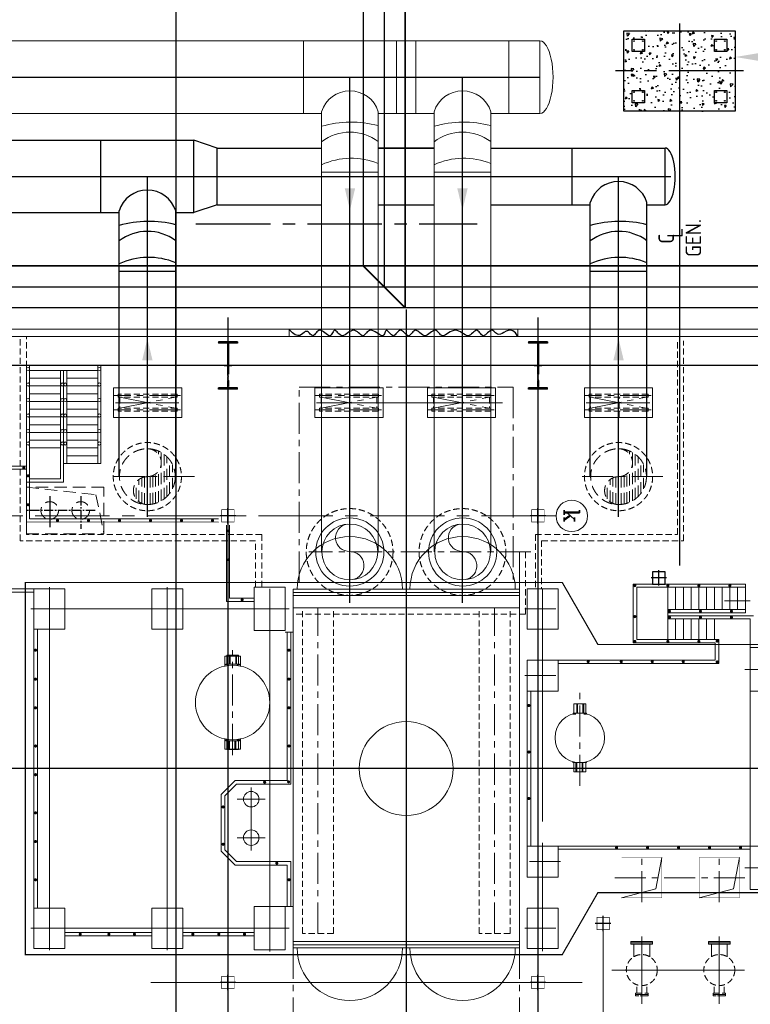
# Model space of a CAD drawing. Extents: x -7650383 to 4934791, y -137560 to 1826789.
# Tile 112 of 256: x 2118366 to 2141935, y 3031 to 34790. Entities that reach past the tile are written whole.
import ezdxf
from ezdxf.enums import TextEntityAlignment as Align

# ---------------------------------------------------------------- set-up
doc = ezdxf.new("R2010")
doc.units = 0
doc.header["$LTSCALE"] = 800
doc.header["$MEASUREMENT"] = 0
for name, pattern in [('0', [0]), ('CENTER', [2, 1.25, -0.25, 0.25, -0.25]), ('CENTER2', [1.125, 0.75, -0.125, 0.125, -0.125]), ('CONTINOUS', [0]), ('DASHED', [0.75, 0.5, -0.25]), ('GTCHAIN', [24, 16, -3.2, 1.6, -3.2]), ('HIDDEN', [0.375, 0.25, -0.125]), ('PHANTOM', [2.5, 1.25, -0.25, 0.25, -0.25, 0.25, -0.25])]:
    doc.linetypes.add(name, pattern=pattern)
doc.layers.get('0').update_dxf_attribs({"linetype": 'CONTINUOUS'})
for name, color, linetype in [('0-CW SUPPLY', 4, 'CONTINUOUS'), ('Aux_col', 7, 'CONTINUOUS'), ('CENTER', 2, 'CENTER'), ('COL', 1, 'CENTER'), ('CONDENSATE', 1, 'CONTINUOUS'), ('EQUPT', 4, '0'), ('GRID', 8, 'CENTER'), ('grid-20m', 53, 'CONTINUOUS'), ('GRIDS', 2, 'CENTER'), ('HATCH', 9, 'CONTINUOUS'), ('KEY PLAN', 251, 'CONTINUOUS'), ('MECH_EQ', 8, 'HIDDEN'), ('PIPE', 1, 'CONTINUOUS'), ('PIPE LINE', 1, 'CONTINUOUS'), ('STR', 2, 'CONTINUOUS'), ('TEXT', 3, 'CONTINUOUS')]:
    doc.layers.add(name, color=color, linetype=linetype)
for name, color, linetype, lineweight in [('DIM', 4, 'CONTINUOUS', 13), ('EQP0', 8, 'HIDDEN', 9), ('WALL', 6, 'CONTINUOUS', 18)]:
    doc.layers.add(name, color=color, linetype=linetype, lineweight=lineweight)
doc.styles.add('ROMANC', font='romanc')
doc.styles.add('ROMANS', font='ISO9.shx', dxfattribs={"width": 0.8})

# ---------------------------------------------------------------- blocks, each defined once
blk = doc.blocks.new('A$C3C7577A7')
at = {"layer": 'Aux_col', "linetype": 'CONTINOUS'}
for p, q in [((32000, 20150), (32000, 19650)), ((42000, 20150), (42000, 19650)), ((31750, 19900), (32250, 19900)), ((41750, 19900), (42250, 19900)), ((29900, 18250), (29900, 17750)), ((29650, 18000), (30150, 18000)), ((28300, 7050), (27900, 7050)), ((27900, 7050), (27900, 6650)), ((28100, 7100), (28100, 6600)), ((28300, 6650), (28300, 7050)), ((27850, 6850), (28350, 6850)), ((27900, 6650), (28300, 6650)), ((32000, 5100), (32000, 4600)), ((42000, 5100), (42000, 4600)), ((31750, 4850), (32250, 4850)), ((41750, 4850), (42250, 4850))]:
    blk.add_line(p, q, dxfattribs=at)
at = {"layer": 'Aux_col', "linetype": 'CONTINOUS', "const_width": 20, "flags": 128}
for points in [[(31800, 19700), (32200, 19700), (32200, 20100), (31800, 20100)], [(41800, 19700), (42200, 19700), (42200, 20100), (41800, 20100)], [(29700, 17800), (30100, 17800), (30100, 18200), (29700, 18200)], [(31800, 4650), (32200, 4650), (32200, 5050), (31800, 5050)], [(41800, 4650), (42200, 4650), (42200, 5050), (41800, 5050)]]:
    blk.add_lwpolyline(points, close=True, dxfattribs=at)
blk = doc.blocks.new('BFLY')
at = {"layer": 'EQP0', "color": 2, "linetype": 'CENTER'}
for p, q in [((-229, 1053), (-229, -1084)), ((228, 1053), (228, -1084))]:
    blk.add_line(p, q, dxfattribs=at)
at = {"layer": 'EQP0', "color": 3}
for p, q in [((-279, 950), (-179, 950)), ((-279, 950), (-279, -950)), ((-179, 950), (-179, -950)), ((-179, 900), (178, 900)), ((178, 950), (278, 950)), ((178, 950), (178, -950)), ((278, 950), (278, -950)), ((-279, -950), (-179, -950)), ((-179, -900), (178, -900)), ((178, -950), (278, -950))]:
    blk.add_line(p, q, dxfattribs=at)
at = {"layer": 'EQP0', "color": 3, "linetype": 'CENTER'}
for p, q in [((178, -900), (-179, 900)), ((-179, -900), (178, 900))]:
    blk.add_line(p, q, dxfattribs=at)
blk = doc.blocks.new('A$C41E52089')
at = {"layer": 'COL'}
h = blk.add_hatch(dxfattribs=at)
h.set_pattern_fill('ANSI31', color=256, scale=100, style=0)
h.paths.add_polyline_path([(310, -720), (0, -720), (0, -760), (310, -760)])
h.paths.add_polyline_path([(0, -720), (-310, -720), (-310, -760), (0, -760)])
h.paths.add_polyline_path([(0, 0), (-13, 0), (-13, -720), (0, -720)])
h.paths.add_polyline_path([(0, 720), (-13, 720), (-13, 0), (0, 0)])
h.paths.add_polyline_path([(12, 0), (0, 0), (0, -720), (12, -720)])
h.paths.add_polyline_path([(12, 720), (0, 720), (0, 0), (12, 0)])
h.paths.add_polyline_path([(310, 760), (0, 760), (0, 720), (12, 720), (310, 720)])
h.paths.add_polyline_path([(0, 760), (-310, 760), (-310, 720), (0, 720)])
for p, q in [((-310, 760), (310, 760)), ((-310, 760), (-310, 720)), ((-310, 720), (310, 720)), ((-13, -720), (-13, 720)), ((12, -720), (12, 720)), ((310, 760), (310, 720)), ((-310, -720), (310, -720)), ((-310, -760), (-310, -720)), ((-310, -760), (310, -760)), ((310, -760), (310, -720))]:
    blk.add_line(p, q, dxfattribs=at)
at = {"layer": 'COL', "color": 2}
for p, q in [((0, -800), (0, 800)), ((123, 0), (-123, 0))]:
    blk.add_line(p, q, dxfattribs=at)
blk = doc.blocks.new('*X37')
at = {"color": 0}
for p, q in [((86015, 17150), (86472, 17150)), ((86044, 17200), (86443, 17200)), ((86094, 17250), (86392, 17250)), ((85993, 17050), (86493, 17050)), ((85996, 17000), (86498, 17000)), ((85999, 17100), (86488, 17100)), ((86003, 16950), (86514, 16950)), ((86973, 16950), (86983, 16950)), ((86988, 17000), (86991, 17000)), ((86016, 16900), (86543, 16900)), ((86035, 16850), (86592, 16850)), ((86060, 16800), (86722, 16800)), ((86765, 16800), (86927, 16800)), ((86894, 16850), (86952, 16850)), ((86944, 16900), (86971, 16900)), ((86093, 16750), (86894, 16750)), ((86135, 16700), (86851, 16700)), ((86192, 16650), (86794, 16650)), ((86273, 16600), (86713, 16600)), ((86463, 16550), (86523, 16550))]:
    blk.add_line(p, q, dxfattribs=at)
blk = doc.blocks.new('TOP')
blk.add_circle((0, 0), 500)
for centre, start, end in [((-250, 0), 0, 180), ((250, 0), 180, 0)]:
    blk.add_arc(centre, 250, start, end)
blk.add_blockref('*X37', (-86493, -17049))
blk = doc.blocks.new('A$C4E9A02D0')
at = {"layer": 'CENTER', "color": 2, "linetype": 'CENTER2', "ltscale": 0.5}
for p, q in [((10500, -8786), (10500, -7734)), ((10034, -8324), (12250, -8324))]:
    blk.add_line(p, q, dxfattribs=at)
at = {"layer": 'CENTER'}
blk.add_line((11500, -8786), (11500, -7662), dxfattribs=at)
at = {"layer": 'EQP0', "linetype": 'DASHED'}
for p, q in [((10007, -8833), (9750, -7574)), ((12250, -9074), (10007, -8833))]:
    blk.add_line(p, q, dxfattribs=at)
blk.add_lwpolyline([(9750, -9074), (12250, -9074), (12250, -7574), (9750, -7574)], close=True, dxfattribs=at)
for centre in [(10500, -8324), (11500, -8324)]:
    blk.add_circle(centre, 284, dxfattribs=at)

msp = doc.modelspace()

# ---------------------------------------------------------------- hatches: boundary and pattern name
h = msp.add_hatch()
h.set_pattern_fill('AR-CONC', color=8, scale=100, angle=-180, style=0)
h.set_pattern_definition([(230, (2155085, -12864.67), (-717.26, 62.752), [75, -825]), (175, (2155085, -12864.7), (138.751, -752.192), [60, -660]), (280.4514, (2155025.2, -12859.44), (-578.509, -689.44), [63.74, -701.142]), (226.1842, (2155085, -13064.7), (-1067.241, 165.519), [112.5, -1237.5]), (276.6356, (2154996, -13050.9), (-934.663, -974.118), [95.61, -1051.713]), (171.1842, (2155085, -13064.7), (-934.662, -974.119), [90, -990]), (201, (2154985, -13014.67), (-596.907, 402.619), [75, -825]), (146, (2154985, -13014.7), (-243.315, -725.15), [60, -660]), (251.4514, (2154935.2, -12981.1), (-840.223, -322.5305), [63.74, -701.142]), (217.5, (2155084.97, -12864.67), (-12.1599, -332.8939), [0, -652, 0, -670, 0, -662.5]), (187.5, (2155084.97, -12864.67), (-263.0695, -394.4117), [0, -382, 0, -637, 0, -252.5]), (147.5, (2155307.97, -12864.67), (-533.8224, 22.5549), [0, -250, 0, -780, 0, -1035]), (137.5, (2155407.97, -12864.67), (-583.186, -100.105), [0, -325, 0, -518, 0, -735])])
h.paths.add_polyline_path([(2141175, 32510.3), (2141175, 32110.3), (2140775, 32110.3), (2140775, 32510.3)], flags=16)
h.paths.add_polyline_path([(2140775, 33760.3), (2140775, 34160.3), (2141175, 34160.3), (2141175, 33760.3)], flags=16)
h.paths.add_polyline_path([(2138125, 34160.3), (2138525, 34160.3), (2138525, 33760.3), (2138125, 33760.3)], flags=16)
h.paths.add_polyline_path([(2141450, 34435.3), (2141450, 31835.3), (2137850, 31835.3), (2137850, 34435.3)])
h.paths.add_polyline_path([(2138525, 32510.3), (2138525, 32110.3), (2138125, 32110.3), (2138125, 32510.3)], flags=16)

# ---------------------------------------------------------------- linework, layer by layer
at = {"color": 2, "linetype": 'CENTER', "lineweight": 5}
for p, q in [((2124004.3, 20050.3), (2121281.7, 20050.3)), ((2139111.9, 20050.3), (2136389.2, 20050.3)), ((2134856.8, 17620.5), (2127698.4, 17620.5)), ((2127984.9, 5315.2), (2127984.9, 15796.5)), ((2133685, 5315.2), (2133685, 15796.5)), ((2134665.1, 15785.3), (2135804.6, 15785.3)), ((2125234.9, 11072.1), (2125234.9, 14458.7)), ((2125484.9, 14265.4), (2124984.9, 14265.4)), ((2124984.9, 14265.4), (2124984.9, 13939.1)), ((2125485, 14265.4), (2124985, 14265.4)), ((2124985, 14265.4), (2124985, 13939.1)), ((2125484.9, 14265.4), (2125484.9, 13939.1)), ((2125485, 14265.4), (2125485, 13939.1)), ((2134665.1, 13635.3), (2135804.6, 13635.3)), ((2136435.1, 10073.9), (2136435.1, 13175.5)), ((2124984.9, 11265.3), (2124984.9, 11591.7)), ((2124985, 11265.3), (2124985, 11591.7)), ((2125484.9, 11265.3), (2125484.9, 11591.7)), ((2125485, 11265.3), (2125485, 11591.7)), ((2125484.9, 11265.3), (2124984.9, 11265.3)), ((2125485, 11265.3), (2124985, 11265.3)), ((2135807.7, 7635.3), (2134629.2, 7635.3)), ((2138435, 6327.3), (2138435, 7899.3)), ((2140935, 6327.3), (2140935, 7899.3)), ((2141760.6, 7113.3), (2137376.3, 7113.3)), ((2134665.1, 5485.3), (2135804.6, 5485.3))]:
    msp.add_line(p, q, dxfattribs=at)
at = {"color": 3, "lineweight": 5}
msp.add_line((2134485, 15816.5), (2134485, 17620.5), dxfattribs=at)
at = {"color": 3, "linetype": 'HIDDEN', "lineweight": 5}
for q in [(2134685, 17620.5), (2127184.9, 15616.5)]:
    msp.add_line((2134685, 15616.5), q, dxfattribs=at)
at = {"color": 7, "lineweight": 5}
for p, q in [((2134485, 16416.5), (2127184.9, 16416.5)), ((2134485, 16316.5), (2127184.9, 16316.5)), ((2134485, 16216.5), (2127184.9, 16216.5)), ((2127185.2, 15816.5), (2127185.2, 16416.5)), ((2134485, 15816.5), (2134485, 16416.5)), ((2141101.7, 16044.3), (2141930.8, 16044.3)), ((2134485, 15816.5), (2127184.9, 15816.5)), ((2127184.9, 15816.5), (2127184.9, 4854.2)), ((2134485, 15816.5), (2134485, 4854.2)), ((2134485, 5054.2), (2127184.9, 5054.2)), ((2134485, 4954.2), (2127184.9, 4954.2)), ((2134485, 4854.2), (2127184.9, 4854.2))]:
    msp.add_line(p, q, dxfattribs=at)
at = {"color": 2, "lineweight": 5}
for p, q in [((2139275.1, 14800.4), (2139275.1, 16485.3)), ((2139525.1, 15760.3), (2139525.1, 16485.3)), ((2139775.1, 15760.3), (2139775.1, 16485.3)), ((2140025.1, 15760.3), (2140025.1, 16485.3)), ((2140275.1, 15760.3), (2140275.1, 16485.3)), ((2140525.2, 15760.3), (2140525.2, 16485.3)), ((2140775.2, 15760.3), (2140775.2, 16485.3)), ((2141025.2, 15760.3), (2141025.2, 16485.3)), ((2141275.2, 15760.3), (2141275.2, 16485.3)), ((2141525.2, 15760.3), (2141525.2, 16485.3)), ((2141775.2, 15660.3), (2141775.2, 16485.3)), ((2139525.1, 14800.4), (2139525.1, 15460.3)), ((2139775.1, 14800.4), (2139775.1, 15460.3)), ((2140025.1, 14800.4), (2140025.1, 15460.3)), ((2140275.1, 14800.4), (2140275.1, 15460.3)), ((2140525.2, 14800.4), (2140525.2, 15460.3)), ((2140775.2, 14800.4), (2140775.2, 15460.3))]:
    msp.add_line(p, q, dxfattribs=at)
at = {"lineweight": 5}
for p, q in [((2134485, 15816.5), (2134485, 15616.5)), ((2126935, 15035.3), (2127185.2, 15035.3)), ((2126934.7, 6185.3), (2127184.9, 6185.3)), ((2137190.7, 5385.3), (2137190.7, 1222.5))]:
    msp.add_line(p, q, dxfattribs=at)
at = {"color": 1, "linetype": 'CONTINOUS', "lineweight": 5}
for p, q in [((2130834.9, 10311.6), (2130834.9, 10958.2)), ((2130366.4, 10634.9), (2131303.4, 10634.9))]:
    msp.add_line(p, q, dxfattribs=at)
at = {"color": 2, "linetype": 'CENTER', "lineweight": 5, "ltscale": 500}
for p, q in [((2125835, 7990), (2125835, 10019.6)), ((2126284.3, 9645.3), (2125385.7, 9645.3)), ((2126284.3, 8405.3), (2125385.7, 8405.3))]:
    msp.add_line(p, q, dxfattribs=at)
at = {"lineweight": 5, "flags": 128}
for points in [[(2125135.8, 14005.9), (2125014.6, 14005.9), (2125014.6, 13975.6), (2125092.3, 13975.6)], [(2125135.8, 14288.2), (2125045, 14288.2), (2125045, 14005.9)], [(2125057.2, 13968.6), (2125057.2, 13975.6)], [(2125160.8, 14005.9), (2125160.8, 14288.2), (2125135.8, 14288.2), (2125135.8, 14005.9), (2125160.8, 14005.9)], [(2125333.5, 14288.2), (2125160.8, 14288.2)], [(2125160.8, 14005.9), (2125333.5, 14005.9)], [(2125358.5, 14005.9), (2125358.5, 14288.2), (2125333.5, 14288.2), (2125333.5, 14005.9), (2125358.5, 14005.9)], [(2125424.3, 14005.9), (2125424.3, 14288.2), (2125358.5, 14288.2)], [(2125377, 13975.6), (2125454.6, 13975.6), (2125454.6, 14005.9), (2125358.5, 14005.9)], [(2125412.8, 13968.4), (2125412.8, 13975.6)], [(2136336.7, 12725.3), (2136245.5, 12725.3), (2136245.5, 12425.3), (2136336.7, 12425.3)], [(2136361.7, 12425.4), (2136361.7, 12725.4), (2136336.7, 12725.4), (2136336.7, 12425.4), (2136361.7, 12425.4)], [(2136534.4, 12725.4), (2136361.7, 12725.3)], [(2136559.4, 12425.4), (2136559.4, 12725.4), (2136534.4, 12725.4), (2136534.4, 12425.4), (2136559.4, 12425.4)], [(2136559.4, 12425.3), (2136624.8, 12425.3), (2136624.8, 12725.3), (2136559.4, 12725.4)], [(2136420.2, 12421.3), (2136215.5, 12421.3), (2136215.5, 12391), (2136307.1, 12391)], [(2136361.7, 12425.3), (2136534.4, 12425.3)], [(2136563.2, 12391), (2136655.5, 12391), (2136655.5, 12421.3), (2136450.1, 12421.3)], [(2125092.3, 11564.3), (2125014.6, 11564.3), (2125014.6, 11534), (2125110.8, 11534)], [(2125045, 11534), (2125045, 11251.6), (2125110.8, 11251.6)], [(2125110.8, 11534), (2125110.8, 11251.6), (2125135.8, 11251.6), (2125135.8, 11534), (2125110.8, 11534)], [(2125135.8, 11534), (2125308.5, 11534)], [(2125308.5, 11534), (2125308.5, 11251.6), (2125333.5, 11251.6), (2125333.5, 11534), (2125308.5, 11534)], [(2125333.5, 11534), (2125454.6, 11534), (2125454.6, 11564.3), (2125377, 11564.3)], [(2125333.5, 11251.6), (2125424.3, 11251.6), (2125424.3, 11534)], [(2125135.8, 11251.6), (2125308.5, 11251.6)], [(2136214.7, 10856.3), (2136214.7, 10829.3), (2136420.2, 10829.3)], [(2136310.9, 10825.3), (2136245.5, 10825.3), (2136245.5, 10525.3), (2136310.9, 10525.1)], [(2136298.6, 10829.3), (2136298.6, 10825.3)], [(2136310.9, 10825.1), (2136310.9, 10525.1), (2136335.9, 10525.1), (2136335.9, 10825.1), (2136310.9, 10825.1)], [(2136508.6, 10825.3), (2136335.9, 10825.3)], [(2136450.1, 10829.3), (2136654.7, 10829.3), (2136654.7, 10856.1)], [(2136508.6, 10825.1), (2136508.6, 10525.1), (2136533.6, 10525.1), (2136533.6, 10825.1), (2136508.6, 10825.1)], [(2136533.6, 10525.3), (2136624.8, 10525.3), (2136624.8, 10825.3), (2136533.6, 10825.3)], [(2136571.6, 10829.3), (2136571.6, 10825.3)], [(2136245.5, 10635.3), (2136002.1, 10635.3)], [(2136335.9, 10525.1), (2136508.6, 10525.3)]]:
    msp.add_lwpolyline(points, dxfattribs=at)
at = {"color": 7, "lineweight": 5, "const_width": 50}
for points in [[(2134792.7, 12693.5, 1), (2134792.7, 12643.5, 1)], [(2134792.7, 11193.5, 1), (2134792.7, 11143.4, 1)], [(2134792.7, 9693.4, 1), (2134792.7, 9643.4, 1)]]:
    msp.add_lwpolyline(points, format="xyb", close=True, dxfattribs=at)
at = {"linetype": 'GTCHAIN', "lineweight": 5, "flags": 128}
msp.add_lwpolyline([(2125085, 11564.3), (2125085, 11565.7)], dxfattribs=at)
at = {"linetype": 'HIDDEN', "lineweight": 5}
for centre in [(2129009.7, 17620.5), (2132650, 17620.5)]:
    msp.add_circle(centre, 1400, dxfattribs=at)
at = {"color": 7, "lineweight": 5}
for centre in [(2129014.9, 17620.5), (2132655, 17620.5)]:
    msp.add_circle(centre, 1100, dxfattribs=at)
at = {"lineweight": 5}
for centre, radius in [((2125234.9, 12765.4), 1200), ((2136435.1, 11625.3), 800), ((2125835, 9645.3), 250), ((2125835, 8405.3), 250)]:
    msp.add_circle(centre, radius, dxfattribs=at)
at = {"color": 1, "linetype": 'CONTINOUS', "lineweight": 5}
msp.add_circle((2130834.9, 10634.9), 1514.8, dxfattribs=at)
at = {"color": 7, "lineweight": 5}
for centre, start, end in [((2129014.9, 16416.5), 0, 180), ((2132655, 16416.5), 0, 180), ((2129014.9, 4854.2), 180, 0), ((2132655, 4854.2), 180, 0)]:
    msp.add_arc(centre, 1700, start, end, dxfattribs=at)
at = {"linetype": 'CONTINOUS', "lineweight": 15}
msp.add_solid([(2142449.9, 33419.9), (2141449.9, 33586.6), (2142449.9, 33753.2)], dxfattribs=at)
at = {"layer": '0-CW SUPPLY', "color": 1, "linetype": 'Continuous', "lineweight": 9, "ltscale": 2500}
for points in [[(2122318.3, 23805), (2122651.6, 23805), (2122485, 24505)], [(2137518.3, 23805), (2137851.6, 23805), (2137685, 24505)]]:
    msp.add_solid(points, dxfattribs=at)
at = {"layer": 'CONDENSATE', "lineweight": 5, "const_width": 10}
for points in [[(2139085, 6463.3), (2137785, 6463.3), (2137785, 7763.3), (2139085, 7763.3)], [(2141585, 6463.3), (2140285, 6463.3), (2140285, 7763.3), (2141585, 7763.3)]]:
    msp.add_lwpolyline(points, close=True, dxfattribs=at)
at = {"layer": 'DIM', "lineweight": 5}
for p, q in [((2139085, 7763.3), (2138891.6, 6752.3)), ((2141585, 7763.3), (2141391.6, 6752.3)), ((2138891.6, 6752.3), (2137785, 6463.3)), ((2141391.6, 6752.3), (2140285, 6463.3))]:
    msp.add_line(p, q, dxfattribs=at)
for points in [[(2119825, 16435.3), (2118825, 16435.3), (2118825, 15135.3), (2119825, 15135.3)], [(2123625, 16435.3), (2122625, 16435.3), (2122625, 15135.3), (2123625, 15135.3)], [(2126935, 16485.3), (2125935, 16485.3), (2125935, 15085.3), (2126935, 15085.3)], [(2135735, 16435.3), (2134735, 16435.3), (2134735, 15135.3), (2135735, 15135.3)], [(2143135, 13135.3), (2141935, 13135.3), (2141935, 14535.3), (2143135, 14535.3)], [(2135735, 14135.3), (2134735, 14135.3), (2134735, 13135.3), (2135735, 13135.3)], [(2135735, 7135.3), (2134735, 7135.3), (2134735, 8135.3), (2135735, 8135.3)], [(2143135, 8135.3), (2141935, 8135.3), (2141935, 6735.3), (2143135, 6735.3)], [(2119825, 4835.3), (2118825, 4835.3), (2118825, 6135.3), (2119825, 6135.3)], [(2123625, 4835.3), (2122625, 4835.3), (2122625, 6135.3), (2123625, 6135.3)], [(2126935, 4785.3), (2125935, 4785.3), (2125935, 6185.3), (2126935, 6185.3)], [(2135735, 4835.3), (2134735, 4835.3), (2134735, 6135.3), (2135735, 6135.3)]]:
    msp.add_lwpolyline(points, close=True, dxfattribs=at)
at = {"layer": 'DIM', "color": 2, "lineweight": 5}
msp.add_circle((2136176.8, 18785.3), 508.6, dxfattribs=at)
at = {"layer": 'EQP0'}
for p, q in [((2118385, 17985.3), (2118385, 24575.3)), ((2118585, 18185.3), (2118585, 24575.3)), ((2139585, 18185.3), (2139585, 24431.1)), ((2139785, 17985.3), (2139785, 24431.1))]:
    msp.add_line(p, q, dxfattribs=at)
at = {"layer": 'EQP0', "linetype": 'Continuous', "lineweight": 5}
for p, q in [((2121395.8, 22916.8), (2121395.8, 21953.8)), ((2121395.8, 22916.8), (2123595.8, 22916.8)), ((2123595.8, 22916.8), (2123595.8, 21953.8)), ((2127886.6, 22917.3), (2127886.6, 21954.3)), ((2127886.6, 22917.3), (2130086.6, 22917.3)), ((2130086.6, 22917.3), (2130086.6, 21954.3)), ((2131516.6, 22917.3), (2131516.6, 21954.3)), ((2131516.6, 22917.3), (2133716.6, 22917.3)), ((2133716.6, 22917.3), (2133716.6, 21954.3)), ((2136585, 22916.8), (2136585, 21953.8)), ((2136585, 22916.8), (2138785, 22916.8)), ((2138785, 22916.8), (2138785, 21953.8)), ((2123481.7, 22435.3), (2121455.2, 22435.3)), ((2121511.9, 22435.3), (2123502.4, 22435.3)), ((2129972.6, 22435.8), (2127946, 22435.8)), ((2128002.7, 22435.8), (2133943.4, 22435.8)), ((2133602.6, 22435.8), (2131576, 22435.8)), ((2138670.9, 22435.3), (2136644.4, 22435.3)), ((2136701.1, 22435.3), (2138691.6, 22435.3)), ((2121395.8, 21953.8), (2123595.8, 21953.8)), ((2127886.6, 21954.3), (2130086.6, 21954.3)), ((2131516.6, 21954.3), (2133716.6, 21954.3)), ((2136585, 21953.8), (2138785, 21953.8))]:
    msp.add_line(p, q, dxfattribs=at)
at = {"layer": 'EQP0', "color": 3, "lineweight": 5}
msp.add_line((2137705, 21961.5), (2137705, 22623.8), dxfattribs=at)
at = {"layer": 'EQP0', "lineweight": 5}
for p, q in [((2126175.4, 18185.3), (2118585, 18185.3)), ((2126175.4, 16485.3), (2126175.4, 18185.3)), ((2135002.6, 18185.3), (2139585, 18185.3)), ((2135002.6, 18185.3), (2135002.6, 16435.3)), ((2125975.4, 17985.3), (2118385, 17985.3)), ((2125975.4, 16485.3), (2125975.4, 17985.3)), ((2135202.6, 17985.3), (2139785, 17985.3)), ((2135202.6, 17985.3), (2135202.6, 16435.3)), ((2138273, 3389.2), (2138273, 3662.3)), ((2138596.9, 3389.2), (2138596.9, 3662.3)), ((2140773, 3389.2), (2140773, 3662.3)), ((2141096.9, 3389.2), (2141096.9, 3662.3)), ((2138581.2, 3344.8), (2138257.3, 3344.8)), ((2138581.2, 3300.3), (2138257.3, 3300.3)), ((2141081.2, 3344.8), (2140757.3, 3344.8)), ((2141081.2, 3300.3), (2140757.3, 3300.3))]:
    msp.add_line(p, q, dxfattribs=at)
at = {"layer": 'EQP0', "color": 1, "lineweight": 5}
for p, q in [((2127484.9, 5315.2), (2127484.9, 15796.5)), ((2128484.9, 5315.2), (2128484.9, 15796.5)), ((2133185, 5315.2), (2133185, 15796.5)), ((2134185, 5315.2), (2134185, 15796.5)), ((2128484.9, 5315.2), (2127484.9, 5315.2)), ((2134185, 5315.2), (2133185, 5315.2))]:
    msp.add_line(p, q, dxfattribs=at)
at = {"layer": 'EQP0', "lineweight": 5}
for points in [[(2138637.7, 3344.8), (2138232.2, 3344.8), (2138232.2, 3389.2), (2138637.7, 3389.2)], [(2138637.7, 3300.3), (2138232.2, 3300.3), (2138232.2, 3344.8), (2138637.7, 3344.8)], [(2141137.7, 3344.8), (2140732.2, 3344.8), (2140732.2, 3389.2), (2141137.7, 3389.2)], [(2141137.7, 3300.3), (2140732.2, 3300.3), (2140732.2, 3344.8), (2141137.7, 3344.8)]]:
    msp.add_lwpolyline(points, close=True, dxfattribs=at)
for centre, radius in [((2122484.6, 20050.3), 1100), ((2122484.6, 20050.3), 1100), ((2137684.6, 20050.3), 1100), ((2138435, 4135.3), 500), ((2140935, 4135.3), 500)]:
    msp.add_circle(centre, radius, dxfattribs=at)
at = {"layer": 'EQUPT', "linetype": 'Continuous', "lineweight": 5, "const_width": 40, "flags": 128}
msp.add_lwpolyline([(2118550, 4635.3), (2135870, 4635.3), (2137020, 6635.3), (2150175, 6635.3), (2150175, 14635.3), (2137020, 14635.3), (2135870, 16635.3), (2118550, 16635.3), (2118550, 4635.3)], dxfattribs=at)
at = {"layer": 'GRID', "linetype": 'CENTER', "ltscale": 2500}
for p, q in [((2130835, 25438.4), (2130835, -837)), ((2167924.4, 10635.3), (2118014.2, 10635.3))]:
    msp.add_line(p, q, dxfattribs=at)
at = {"layer": 'GRID', "linetype": 'CENTER', "ltscale": 5000}
for p, q in [((2125085, 25178.7), (2125085, -14821)), ((2135085, 25178.7), (2135085, -14821)), ((2168111.3, 23635.3), (2072684.5, 23635.3))]:
    msp.add_line(p, q, dxfattribs=at)
at = {"layer": 'GRID', "linetype": 'CENTER2', "lineweight": 5, "ltscale": 4}
msp.add_line((2135668.2, 18785.3), (2116442.4, 18785.3), dxfattribs=at)
at = {"layer": 'GRID', "linetype": 'CENTER', "lineweight": 5, "ltscale": 2500}
for p, q in [((2119325, 4772.3), (2119325, 16482)), ((2123125, 4772.3), (2123125, 16482)), ((2126435, 4734.3), (2126435, 16435.3)), ((2135235, 8929.6), (2135235, 16435.3)), ((2127056.4, 15785.3), (2118723.9, 15785.3)), ((2150086.2, 13835.3), (2141762.4, 13835.3)), ((2135235, 4740.3), (2135235, 8233.9)), ((2135235, 4740.3), (2135235, 8233.9)), ((2150086.2, 7435.3), (2141762.4, 7435.3)), ((2127056.4, 5485.3), (2118723.9, 5485.3))]:
    msp.add_line(p, q, dxfattribs=at)
at = {"layer": 'GRID', "linetype": 'CENTER', "lineweight": 5, "ltscale": 5000}
for p, q in [((2138435, 5220.7), (2138435, 3049.9)), ((2140935, 5220.7), (2140935, 3049.9)), ((2141744.7, 4135.3), (2137462.9, 4135.3)), ((2136512.1, 3735.3), (2122601.4, 3735.3))]:
    msp.add_line(p, q, dxfattribs=at)
at = {"layer": 'GRID', "lineweight": 5}
for p, q in [((2127184.9, 4854.2), (2127190.1, 2397.3)), ((2134485, 4854.2), (2134485, 2438.6))]:
    msp.add_line(p, q, dxfattribs=at)
at = {"layer": 'grid-20m', "linetype": 'PHANTOM', "ltscale": 12000}
msp.add_line((2123408, 80115.9), (2123408, -62789.8), dxfattribs=at)
at = {"layer": 'GRIDS', "color": 6, "linetype": 'Continuous', "lineweight": 5}
for centre in [(2129014.9, 17620.5), (2132655, 17620.5)]:
    msp.add_circle(centre, 900, dxfattribs=at)
at = {"layer": 'HATCH', "lineweight": 5, "const_width": 50}
for points in [[(2118501.6, 20360.3, 1), (2118501.6, 20310.3, 1)], [(2118663.3, 20078.7, 1), (2118613.3, 20078.7, 1)], [(2118663.3, 19145, 1), (2118613.3, 19145, 1)], [(2119587, 18660.3, 1), (2119587, 18610.3, 1)], [(2120587, 18660.3, 1), (2120587, 18610.3, 1)], [(2121587, 18660.3, 1), (2121587, 18610.3, 1)], [(2122587, 18660.3, 1), (2122587, 18610.3, 1)], [(2123587, 18660.3, 1), (2123587, 18610.3, 1)], [(2124587, 18660.3, 1), (2124587, 18610.3, 1)], [(2125113.3, 18302.3, 1), (2125063.3, 18302.3, 1)], [(2125113.3, 17368.6, 1), (2125063.3, 17368.6, 1)], [(2125540.8, 16103.4, 1), (2125540.8, 16053.4, 1)], [(2118903.3, 14452.4, 1), (2118853.3, 14452.4, 1)], [(2127078.2, 14452.4, 1), (2127028.2, 14452.4, 1)], [(2118903.3, 13518.7, 1), (2118853.3, 13518.7, 1)], [(2127078.2, 13518.7, 1), (2127028.2, 13518.7, 1)], [(2118903.3, 12594.3, 1), (2118853.3, 12594.3, 1)], [(2127078.2, 12594.3, 1), (2127028.2, 12594.3, 1)], [(2118903.3, 11361.8, 1), (2118853.3, 11361.8, 1)], [(2127078.2, 11361.8, 1), (2127028.2, 11361.8, 1)], [(2118903.3, 10437.5, 1), (2118853.3, 10437.5, 1)], [(2126293.5, 10195.5, 1), (2126243.5, 10195.5, 1)], [(2127065.7, 10207.9, 1), (2127015.7, 10207.9, 1)], [(2127065.7, 10207.9, 1), (2127015.7, 10207.9, 1)], [(2118903.3, 9205, 1), (2118853.3, 9205, 1)], [(2124952.5, 9395.8, 1), (2124902.5, 9395.8, 1)], [(2118903.3, 8280.6, 1), (2118853.3, 8280.6, 1)], [(2124954.4, 8191.8, 1), (2124904.4, 8191.8, 1)], [(2124954.4, 8191.8, 1), (2124904.4, 8191.8, 1)], [(2126684.9, 7579.6, 1), (2126634.9, 7579.6, 1)], [(2118903.3, 7048.1, 1), (2118853.3, 7048.1, 1)], [(2127078.2, 7048.1, 1), (2127028.2, 7048.1, 1)], [(2120319.6, 5318.2, 1), (2120319.6, 5268.2, 1)], [(2121245.8, 5318.2, 1), (2121245.8, 5268.2, 1)], [(2122066.4, 5318.2, 1), (2122066.4, 5268.2, 1)], [(2123950.7, 5318.2, 1), (2123950.7, 5268.2, 1)], [(2124788.4, 5318.2, 1), (2124788.4, 5268.2, 1)], [(2125616.5, 5318.2, 1), (2125616.5, 5268.2, 1)]]:
    msp.add_lwpolyline(points, format="xyb", close=True, dxfattribs=at)
at = {"layer": 'HATCH', "lineweight": 5, "const_width": 50, "flags": 128}
for points in [[(2138235.1, 16535.4, 1), (2138185.1, 16535.4, 1)], [(2139300.5, 16535.4, 1), (2139250.5, 16535.4, 1)], [(2140300.5, 16535.4, 1), (2140250.5, 16535.4, 1)], [(2141300.5, 16535.4, 1), (2141250.5, 16535.4, 1)], [(2138235.1, 15535.4, 1), (2138185.1, 15535.4, 1)], [(2139350.5, 15710.4, 1), (2139300.5, 15710.4, 1)], [(2140350.5, 15710.4, 1), (2140300.5, 15710.4, 1)], [(2141350.5, 15710.4, 1), (2141300.5, 15710.4, 1)], [(2139350.5, 15510.4, 1), (2139300.5, 15510.4, 1)], [(2140350.5, 15510.4, 1), (2140300.5, 15510.4, 1)], [(2141350.5, 15510.4, 1), (2141300.5, 15510.4, 1)], [(2138235.1, 14735.5, 1), (2138185.1, 14735.5, 1)], [(2139300.5, 14735.5, 1), (2139250.5, 14735.5, 1)], [(2140300.5, 14735.5, 1), (2140250.5, 14735.5, 1)], [(2140890.2, 14747.6, 1), (2140840.2, 14747.6, 1)], [(2136732.3, 14085.4, 1), (2136682.3, 14085.4, 1)], [(2137797.8, 14085.4, 1), (2137747.8, 14085.4, 1)], [(2138797.8, 14085.4, 1), (2138747.8, 14085.4, 1)], [(2139797.8, 14085.4, 1), (2139747.8, 14085.4, 1)], [(2140890.2, 14073.2, -1), (2140840.2, 14073.2, -1)], [(2137621.8, 8108.4, 1), (2137621.8, 8058.4, 1)], [(2138621.8, 8108.4, 1), (2138621.8, 8058.4, 1)], [(2139621.8, 8108.4, 1), (2139621.8, 8058.4, 1)], [(2140621.8, 8108.4, 1), (2140621.8, 8058.4, 1)], [(2141621.8, 8108.4, 1), (2141621.8, 8058.4, 1)]]:
    msp.add_lwpolyline(points, format="xyb", close=True, dxfattribs=at)
at = {"layer": 'HATCH', "lineweight": 5}
for centre, radius, start, end in [((2129000.8, 18081.1), 445.1, 99.33122, 271.83467), ((2132640.9, 18081.1), 445.1, 99.33122, 271.83467), ((2129015.3, 17178.3), 457.9, 280.8514, 90.0262), ((2132655.4, 17178.3), 457.9, 280.8514, 90.0262)]:
    msp.add_arc(centre, radius, start, end, dxfattribs=at)
at = {"layer": 'KEY PLAN', "linetype": 'CENTER2', "ltscale": 2500}
msp.add_line((2139650, 34668.3), (2139650, 17182.8), dxfattribs=at)
at = {"layer": 'KEY PLAN', "linetype": 'Continuous', "lineweight": 9, "ltscale": 2500}
for p, q in [((2035632.5, 34102.8), (2135150.1, 34102.8)), ((2127519.9, 34102.8), (2127519.9, 31767.8)), ((2130520.1, 34102.8), (2130520.1, 31767.8)), ((2131149.9, 34102.8), (2131149.9, 31767.8)), ((2134150.1, 34102.8), (2134150.1, 31767.8)), ((2135150.1, 34102.8), (2135150.1, 31767.8)), ((2131735.5, 32935.3), (2131735.5, 32935.3)), ((2131735.5, 32935.3), (2131735.5, 32935.3)), ((2035632.5, 31767.8), (2128105.5, 31767.8)), ((2128105.5, 17620.5), (2128105.5, 31821.9)), ((2129934.5, 17620.5), (2129934.5, 31821.9)), ((2129934.5, 31767.8), (2131735.5, 31767.8)), ((2129934.5, 31767.8), (2131735.5, 31767.8)), ((2131735.5, 17620.5), (2131735.5, 31821.9)), ((2133564.5, 17620.5), (2133564.5, 31821.9)), ((2133564.5, 31767.8), (2135150.1, 31767.8)), ((2129934.5, 29867.1), (2128105.5, 29867.1)), ((2133564.5, 29867.1), (2131735.5, 29867.1))]:
    msp.add_line(p, q, dxfattribs=at)
at = {"layer": 'KEY PLAN', "linetype": 'CENTER2', "ltscale": 4}
for p, q in [((2141710.2, 33135.3), (2137589.8, 33135.3)), ((2124051.9, 28199.9), (2133120.9, 28199.9))]:
    msp.add_line(p, q, dxfattribs=at)
at = {"layer": 'KEY PLAN', "lineweight": -3, "ltscale": 2000}
for p, q in [((2099585.6, 32935.3), (2135150.1, 32935.3)), ((2129020, 15977.4), (2129020, 32935.3)), ((2132650, 15977.4), (2132650, 32935.3)), ((2099585.6, 29735.3), (2139373.9, 29735.3)), ((2122485, 18750.2), (2122485, 29735.3)), ((2137685, 18750.2), (2137685, 29735.3))]:
    msp.add_line(p, q, dxfattribs=at)
at = {"layer": 'KEY PLAN', "linetype": 'Continuous'}
for p, q in [((2035632.5, 30902.8), (2123985, 30902.8)), ((2120985, 28567.8), (2120985, 30902.8)), ((2124735, 30649.8), (2123985, 30902.8)), ((2123985, 28567.8), (2123985, 30902.8)), ((2124735, 30649.8), (2128105.5, 30649.8)), ((2124735, 28820.8), (2124735, 30649.8)), ((2131735.5, 30649.9), (2129934.5, 30649.9)), ((2129934.5, 30649.8), (2131735.5, 30649.8)), ((2133564.5, 30649.8), (2139185, 30649.8)), ((2136185, 28820.8), (2136185, 30649.8)), ((2139185, 28820.8), (2139185, 30649.8)), ((2121570.5, 20050.3), (2121570.5, 28621.9)), ((2123399.5, 20050.3), (2123399.5, 28621.9)), ((2124735, 28820.8), (2123985, 28567.8)), ((2124735, 28820.8), (2128105.5, 28820.8)), ((2129934.5, 28820.8), (2131735.5, 28820.8)), ((2133564.5, 28820.8), (2136770.5, 28820.8)), ((2136770.5, 20050.3), (2136770.5, 28896.3)), ((2138599.5, 20050.3), (2138599.5, 28896.3)), ((2138599.5, 28820.8), (2139187.2, 28820.8)), ((2035632.5, 28567.8), (2121570.5, 28567.8)), ((2123399.5, 28567.8), (2123985, 28567.8)), ((2123399.5, 26667.1), (2121570.5, 26667.1)), ((2138600, 26667.1), (2136771, 26667.1))]:
    msp.add_line(p, q, dxfattribs=at)
at = {"layer": 'KEY PLAN', "const_width": 50}
for points in [[(2129450.1, 37150.5), (2129450.1, 26849.7)], [(2130800.1, 37150.5), (2130800.1, 25499.7)], [(2085340.8, 26849.7), (2145839.2, 26849.7), (2145839.2, 28867.7)], [(2086690.8, 25499.7), (2147189.2, 25499.7), (2147189.2, 28867.7)], [(2130800.1, 25499.7), (2129450.1, 26849.7)]]:
    msp.add_lwpolyline(points, dxfattribs=at)
at = {"layer": 'KEY PLAN', "linetype": 'CENTER2', "ltscale": 5000}
for points in [[(2130125.1, 37150.5), (2130125.1, 26174.7)], [(2086015.8, 26174.7), (2146514.2, 26174.7), (2146514.2, 28867.7)]]:
    msp.add_lwpolyline(points, dxfattribs=at)
at = {"layer": 'KEY PLAN'}
for points in [[(2141450, 31835.3), (2137850, 31835.3), (2137850, 34435.3), (2141450, 34435.3)], [(2138525, 33760.3), (2138125, 33760.3), (2138125, 34160.3), (2138525, 34160.3)], [(2141175, 33760.3), (2140775, 33760.3), (2140775, 34160.3), (2141175, 34160.3)], [(2138525, 32110.3), (2138125, 32110.3), (2138125, 32510.3), (2138525, 32510.3)], [(2141175, 32110.3), (2140775, 32110.3), (2140775, 32510.3), (2141175, 32510.3)]]:
    msp.add_lwpolyline(points, close=True, dxfattribs=at)
for centre in [(2138185, 34100.3), (2138465, 34100.3), (2140835, 34100.3), (2141115, 34100.3), (2138185, 33820.3), (2138465, 33820.3), (2140835, 33820.3), (2141115, 33820.3), (2138185, 32450.3), (2138465, 32450.3), (2140835, 32450.3), (2141115, 32450.3), (2138185, 32170.3), (2138465, 32170.3), (2140835, 32170.3), (2141115, 32170.3)]:
    msp.add_circle(centre, 12, dxfattribs=at)
at = {"layer": 'KEY PLAN', "linetype": 'Continuous', "lineweight": 9, "ltscale": 2500}
for centre, radius, start, end in [((2129020, 31536.3), 958.1, 17.34509, 162.65491), ((2132650, 31536.3), 958.1, 17.34509, 162.65491), ((2129061.9, 27982.4), 3501.6, 75.5696, 105.85026), ((2132691.9, 27982.4), 3501.6, 75.5696, 105.85026), ((2129024, 29648.7), 1513.5, 53.01963, 127.36698), ((2132654, 29648.7), 1513.5, 53.01963, 127.36698), ((2129066.7, 28042.7), 2279.7, 67.62586, 114.93916), ((2132696.7, 28042.7), 2279.7, 67.62586, 114.93916)]:
    msp.add_arc(centre, radius, start, end, dxfattribs=at)
at = {"layer": 'KEY PLAN', "linetype": 'Continuous'}
for centre, radius, start, end in [((2137685, 28610.7), 958.1, 17.34509, 162.65491), ((2122485, 28336.3), 958.1, 17.34509, 162.65491), ((2122526.9, 24782.4), 3501.6, 75.5696, 105.85026), ((2137727.3, 24782.4), 3501.6, 75.5696, 105.85026), ((2122489, 26448.7), 1513.5, 53.01963, 127.36698), ((2137689.5, 26448.7), 1513.5, 53.01963, 127.36698), ((2122531.7, 24842.7), 2279.7, 67.62586, 114.93916), ((2137732.2, 24842.7), 2279.7, 67.62586, 114.93916)]:
    msp.add_arc(centre, radius, start, end, dxfattribs=at)
at = {"layer": 'KEY PLAN', "linetype": 'Continuous', "lineweight": 9, "ltscale": 2500}
msp.add_ellipse((2135150.7, 32935.3), major_axis=(0, -1167.5), ratio=0.3602936, start_param=-0.001687, end_param=3.1430352, dxfattribs=at)
at = {"layer": 'KEY PLAN', "linetype": 'Continuous'}
msp.add_ellipse((2139185.4, 29735.3), major_axis=(0, -914.5), ratio=0.3602936, start_param=-0.001687, end_param=3.1430352, dxfattribs=at)
at = {"layer": 'KEY PLAN', "linetype": 'Continuous', "lineweight": 9, "ltscale": 2500}
for points in [[(2128853.3, 29347.7), (2129186.6, 29347.7), (2129020, 28647.7)], [(2132483.3, 29347.7), (2132816.6, 29347.7), (2132650, 28647.7)]]:
    msp.add_solid(points, dxfattribs=at)
at = {"layer": 'MECH_EQ', "color": 9, "linetype": 'CENTER', "lineweight": 5}
msp.add_lwpolyline([(2134281.5, 16635.3), (2127384.4, 16635.3), (2127384.4, 22935.3), (2134281.5, 22935.3)], close=True, dxfattribs=at)
at = {"layer": 'PIPE'}
msp.add_lwpolyline([(2134440.1, 24571.1), (2134358.7, 24685.1), (2134278.6, 24748.7), (2134200.6, 24772.2), (2134125.6, 24765.6), (2134054.4, 24739.2), (2133988.1, 24703), (2133927.3, 24667.2), (2133873.1, 24642), (2133825.8, 24635), (2133784.8, 24644.1), (2133748.6, 24664.5), (2133716.1, 24691.7), (2133686, 24720.9), (2133657.2, 24747.6), (2133628.3, 24767), (2133598.2, 24774.5), (2133565.9, 24766.9), (2133531.7, 24746.9), (2133496.3, 24718.6), (2133460.2, 24686.1), (2133424.2, 24653.7), (2133388.7, 24625.4), (2133354.5, 24605.4), (2133322.2, 24597.8), (2133292.2, 24605.4), (2133264.2, 24625.4), (2133237.6, 24653.7), (2133211.9, 24686.1), (2133186.6, 24718.6), (2133161.1, 24746.9), (2133135, 24766.9), (2133107.8, 24774.5), (2133078.8, 24766.9), (2133048.1, 24746.9), (2133015.6, 24718.6), (2132981.2, 24686.1), (2132944.8, 24653.7), (2132906.5, 24625.4), (2132866, 24605.4), (2132823.5, 24597.8), (2132778.8, 24605.4), (2132732.1, 24625.4), (2132683.6, 24653.7), (2132633.5, 24686.1), (2132582, 24718.6), (2132529.4, 24746.9), (2132475.7, 24766.9), (2132421.1, 24774.5), (2132366.1, 24766.9), (2132311, 24746.9), (2132256.6, 24718.6), (2132203.6, 24686.1), (2132152.4, 24653.7), (2132103.9, 24625.4), (2132058.6, 24605.4), (2132017.1, 24597.8), (2131980, 24605.4), (2131946.4, 24625.4), (2131915.4, 24653.7), (2131886, 24686.1), (2131857.4, 24718.6), (2131828.5, 24746.9), (2131798.4, 24766.9), (2131766.1, 24774.5), (2131731, 24766.9), (2131693.2, 24746.9), (2131653.4, 24718.6), (2131611.9, 24686.1), (2131569.4, 24653.7), (2131526.2, 24625.4), (2131483, 24605.4), (2131440.3, 24597.8), (2131398.3, 24605.4), (2131357.5, 24625.4), (2131317.7, 24653.7), (2131279.2, 24686.1), (2131242, 24718.6), (2131206.2, 24746.9), (2131172, 24766.9), (2131139.3, 24774.5), (2131108.3, 24766.9), (2131078.7, 24746.9), (2131049.9, 24718.6), (2131021.7, 24686.1), (2130993.7, 24653.7), (2130965.4, 24625.4), (2130936.5, 24605.4), (2130906.6, 24597.8), (2130875.4, 24605.4), (2130843.2, 24625.4), (2130810.2, 24653.7), (2130776.9, 24686.1), (2130743.6, 24718.6), (2130710.7, 24746.9), (2130678.4, 24766.9), (2130647.2, 24774.5), (2130617.3, 24766.9), (2130588.5, 24746.9), (2130560.4, 24718.6), (2130532.7, 24686.1), (2130505.1, 24653.7), (2130477.3, 24625.4), (2130448.8, 24605.4), (2130419.5, 24597.8), (2130389, 24605.4), (2130358.1, 24625.4), (2130327.2, 24653.7), (2130297.3, 24686.1), (2130268.9, 24718.6), (2130242.7, 24746.9), (2130219.5, 24766.9), (2130200, 24774.5), (2130184.5, 24766.9), (2130171.8, 24746.9), (2130160.3, 24718.6), (2130148.5, 24686.1), (2130134.8, 24653.7), (2130117.7, 24625.4), (2130095.6, 24605.4), (2130067, 24597.8), (2130030.8, 24605.4), (2129988.2, 24625.4), (2129940.8, 24653.7), (2129890.4, 24686.1), (2129838.5, 24718.6), (2129786.9, 24746.9), (2129737.3, 24766.9), (2129691.3, 24774.5), (2129650.1, 24766.9), (2129613.4, 24746.9), (2129580.2, 24718.6), (2129549.6, 24686.1), (2129520.7, 24653.7), (2129492.6, 24625.4), (2129464.4, 24605.4), (2129435.3, 24597.8), (2129404.4, 24605.4), (2129371.7, 24625.4), (2129337.2, 24653.7), (2129300.8, 24686.1), (2129262.7, 24718.6), (2129222.7, 24746.9), (2129181.1, 24766.9), (2129137.7, 24774.5), (2129092.6, 24766.9), (2129046.4, 24746.9), (2128999.6, 24718.6), (2128952.7, 24686.1), (2128906.3, 24653.7), (2128860.9, 24625.4), (2128817, 24605.4), (2128775.2, 24597.8), (2128736, 24605.4), (2128699.4, 24625.4), (2128665.3, 24653.7), (2128633.7, 24686.1), (2128604.5, 24718.6), (2128577.7, 24746.9), (2128553.1, 24766.9), (2128530.8, 24774.5), (2128510.6, 24766.9), (2128491.7, 24746.9), (2128473.3, 24718.6), (2128454.6, 24686.1), (2128434.8, 24653.7), (2128412.9, 24625.4), (2128388.3, 24605.4), (2128360, 24597.8), (2128327.5, 24605.4), (2128291.4, 24625.4), (2128252.8, 24653.7), (2128212.5, 24686.1), (2128171.4, 24718.6), (2128130.6, 24746.9), (2128091, 24766.9), (2128053.5, 24774.5), (2128018.8, 24766.9), (2127986.6, 24746.9), (2127956.7, 24718.6), (2127928.4, 24686.1), (2127901.3, 24653.7), (2127875, 24625.4), (2127849.1, 24605.4), (2127823, 24597.8), (2127796.3, 24605.3), (2127769, 24624.7), (2127740.7, 24651.4), (2127711.4, 24680.6), (2127680.9, 24707.8), (2127649, 24728.2), (2127615.7, 24737.3), (2127580.7, 24730.3), (2127543.6, 24705.1), (2127502.6, 24669.3), (2127455.5, 24633.1), (2127400.2, 24606.7), (2127334.5, 24600.1), (2127256.4, 24623.6), (2127163.6, 24687.2), (2127054.1, 24801.1)], dxfattribs=at)
at = {"layer": 'PIPE LINE', "lineweight": 5}
for p, q in [((2138181, 4972.3), (2138181, 4566)), ((2138689, 4972.3), (2138689, 4566)), ((2140681, 4972.3), (2140681, 4566)), ((2141189, 4972.3), (2141189, 4566))]:
    msp.add_line(p, q, dxfattribs=at)
at = {"layer": 'PIPE LINE', "linetype": 'GTCHAIN', "lineweight": 5, "flags": 128}
for points in [[(2138086, 5018.3), (2138086, 5058.3), (2138784, 5058.3), (2138784, 5018.3), (2138086, 5018.3)], [(2138086, 5012.3), (2138086, 4972.3), (2138784, 4972.3), (2138784, 5012.3), (2138086, 5012.3)], [(2138142.5, 5018.3), (2138142.5, 5015.3), (2138727.5, 5015.3), (2138727.5, 5018.3)], [(2138142.5, 5012.3), (2138142.5, 5015.3), (2138727.5, 5015.3), (2138727.5, 5012.3)], [(2140586, 5018.3), (2140586, 5058.3), (2141284, 5058.3), (2141284, 5018.3), (2140586, 5018.3)], [(2140586, 5012.3), (2140586, 4972.3), (2141284, 4972.3), (2141284, 5012.3), (2140586, 5012.3)], [(2140642.5, 5018.3), (2140642.5, 5015.3), (2141227.5, 5015.3), (2141227.5, 5018.3)], [(2140642.5, 5012.3), (2140642.5, 5015.3), (2141227.5, 5015.3), (2141227.5, 5012.3)]]:
    msp.add_lwpolyline(points, dxfattribs=at)
at = {"layer": 'STR', "color": 1, "lineweight": 5}
for p, q in [((2118585, 19875.3), (2118585, 23635.3)), ((2118685, 19975.3), (2118685, 23635.3)), ((2120885, 20475.3), (2120885, 23635.3)), ((2120985, 20475.3), (2120985, 23635.3)), ((2120885, 23475.3), (2118685, 23475.3)), ((2119685, 23225.3), (2118685, 23225.3)), ((2119685, 19975.3), (2119685, 23475.3)), ((2119785, 19875.3), (2119785, 23475.3)), ((2119885, 20475.3), (2119885, 23475.3)), ((2119885, 23225.3), (2120885, 23225.3)), ((2119685, 22975.3), (2118685, 22975.3)), ((2119885, 22975.3), (2120885, 22975.3)), ((2119685, 22725.3), (2118685, 22725.3)), ((2119885, 22725.3), (2120885, 22725.3)), ((2119685, 22475.3), (2118685, 22475.3)), ((2119885, 22475.3), (2120885, 22475.3)), ((2119685, 22225.3), (2118685, 22225.3)), ((2119685, 21975.3), (2118685, 21975.3)), ((2119885, 22225.3), (2120885, 22225.3)), ((2119885, 21975.3), (2120885, 21975.3)), ((2119685, 21725.3), (2118685, 21725.3)), ((2119885, 21725.3), (2120885, 21725.3)), ((2119685, 21475.3), (2118685, 21475.3)), ((2119885, 21475.3), (2120885, 21475.3)), ((2119685, 21225.3), (2118685, 21225.3)), ((2119685, 20975.3), (2118685, 20975.3)), ((2119885, 21225.3), (2120885, 21225.3)), ((2119885, 20975.3), (2120885, 20975.3)), ((2119885, 20725.3), (2120885, 20725.3)), ((2119785, 20475.3), (2120985, 20475.3)), ((2119785, 19875.3), (2118585, 19875.3)), ((2119685, 19975.3), (2118685, 19975.3))]:
    msp.add_line(p, q, dxfattribs=at)
for centre in [(2118635, 23523.5), (2120935, 23523.5), (2118635, 23023.5), (2119735, 23023.5), (2119835, 23023.5), (2120935, 23023.5), (2118635, 22523.5), (2119735, 22523.5), (2119835, 22523.5), (2120935, 22523.5), (2118635, 22023.5), (2119735, 22023.5), (2119835, 22023.5), (2120935, 22023.5), (2118635, 21525), (2119735, 21525), (2119835, 21525), (2120935, 21525), (2118635, 21120.4), (2119735, 21120.4), (2119835, 21120.4), (2120935, 21120.4)]:
    msp.add_circle(centre, 50, dxfattribs=at)
at = {"layer": 'WALL'}
for p, q in [((2093470, 24805.3), (2127054.1, 24805.3)), ((2127054.1, 24805.3), (2134437.1, 24805.3)), ((2127054.1, 24805.3), (2127054.1, 24575.3)), ((2134437.1, 24805.3), (2144508.4, 24805.3)), ((2134437.1, 24575.3), (2134437.1, 24805.3)), ((2093470, 24575.3), (2127054.1, 24575.3)), ((2127054.1, 24575.3), (2134437.1, 24575.3)), ((2134437.1, 24575.3), (2144738.4, 24575.3))]:
    msp.add_line(p, q, dxfattribs=at)
at = {"layer": 'WALL', "lineweight": 5}
for p, q in [((2117020, 20385.3), (2118585, 20385.3)), ((2118685, 20388.4), (2118685, 18688.4)), ((2117020, 20285.3), (2118585, 20288.4)), ((2118585, 20288.4), (2118585, 18588.4)), ((2124785, 18585.4), (2118585, 18588.4)), ((2118685, 18688.4), (2124785, 18685.4)), ((2125035, 16020.4), (2125035, 18485.3)), ((2125135, 16135.4), (2125135, 18485.3)), ((2138160.1, 14685.4), (2138160.1, 16585.3)), ((2138160.1, 16585.3), (2141775.2, 16585.3)), ((2141775.2, 16485.3), (2141775.2, 16585.3)), ((2118825, 16435.3), (2117020, 16435.3)), ((2118825, 16320.3), (2117020, 16320.3)), ((2138275.1, 14800.4), (2138275.1, 16485.3)), ((2138275.1, 16485.3), (2141775.2, 16485.3)), ((2125934.7, 16020.4), (2125035, 16020.4)), ((2125934.7, 16135.4), (2125135, 16135.4)), ((2139275.1, 15760.3), (2141775.2, 15760.3)), ((2139275.1, 15660.3), (2141775.2, 15660.3)), ((2139275.1, 15560.3), (2142035, 15560.3)), ((2139275.1, 15460.3), (2141935, 15460.3)), ((2141935, 8135.3), (2141935, 15460.3)), ((2118825, 6135.3), (2118825, 15135.3)), ((2118940, 6135.3), (2118940, 15135.3)), ((2126999.9, 15035.3), (2126999.9, 10250.3)), ((2127114.9, 15035.3), (2127114.9, 10135.3)), ((2138160.1, 14685.4), (2140800.2, 14685.4)), ((2138275.1, 14800.4), (2140915.2, 14800.4)), ((2140800.2, 14135.3), (2140800.2, 14685.4)), ((2140915.2, 14020.3), (2140915.2, 14800.4)), ((2140800.2, 14135.3), (2135735, 14135.3)), ((2140915.2, 14020.3), (2135735, 14020.3)), ((2134735, 13135.3), (2134735, 8035.3)), ((2134850, 13135.3), (2134850, 8135.3)), ((2125317.2, 10250.3), (2124869.9, 9802.9)), ((2126999.9, 10250.3), (2125317.2, 10250.3)), ((2125364.9, 10135.3), (2124984.9, 9755.3)), ((2127114.9, 10135.3), (2125364.9, 10135.3)), ((2124869.9, 7967.6), (2124869.9, 9802.9)), ((2124984.9, 8015.3), (2124984.9, 9755.3)), ((2125317.2, 7520.3), (2124869.9, 7967.6)), ((2125364.9, 7635.3), (2124984.9, 8015.3)), ((2135735, 8135.3), (2141935, 8135.3)), ((2135735, 8035.3), (2141935, 8035.3)), ((2127114.9, 7635.3), (2125364.9, 7635.3)), ((2127114.9, 6185.3), (2127114.9, 7635.3)), ((2126999.9, 7520.3), (2125317.2, 7520.3)), ((2126999.9, 6185.3), (2126999.9, 7520.3)), ((2119825, 5350.2), (2122624.7, 5350.2)), ((2119825, 5235.2), (2122624.7, 5235.2)), ((2123625, 5350.2), (2125935, 5350.2)), ((2123625, 5235.2), (2125935, 5235.2))]:
    msp.add_line(p, q, dxfattribs=at)

# ---------------------------------------------------------------- block references
at = {"rotation": 180}
msp.add_blockref('A$C3C7577A7', (2167085, 23635.3), dxfattribs=at)
at = {"lineweight": 5, "rotation": 180}
msp.add_blockref('A$C4E9A02D0', (2130835, 10635.3), dxfattribs=at)
at = {"layer": 'COL', "color": 1, "rotation": 180}
msp.add_blockref('A$C41E52089', (2125085, 23635.3), dxfattribs=at)
at = {"layer": 'COL', "rotation": 180}
msp.add_blockref('A$C41E52089', (2135085, 23635.3), dxfattribs=at)
msp.add_blockref('A$C41E52089', (2135085, 23635.3), dxfattribs=at)
at = {"layer": 'EQP0', "linetype": 'Continuous', "lineweight": 5, "rotation": 270}
for p in [(2122495.8, 22435.3), (2128986.6, 22435.8), (2132616.6, 22435.8), (2137685, 22435.3)]:
    msp.add_blockref('BFLY', p, dxfattribs=at)
at = {"layer": 'EQP0', "lineweight": 5, "xscale": 1.800000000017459, "yscale": 1.800000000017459, "zscale": 1.800000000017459, "rotation": 89.99999999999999}
for p in [(2122484.6, 20050.3), (2122484.6, 20050.3), (2137684.6, 20050.3)]:
    msp.add_blockref('TOP', p, dxfattribs=at)

# ---------------------------------------------------------------- texts
at = {"layer": 'KEY PLAN', "style": 'ROMANS'}
for s, p in [('GEN.', (2140099.7, 27137.9)), ('C', (2139222.2, 27563.4)), ('L', (2139503, 27751.5))]:
    msp.add_text(s, height=500, rotation=90, dxfattribs=at).set_placement(p, align=Align.MIDDLE_LEFT)
at = {"layer": 'TEXT', "lineweight": 5, "style": 'ROMANC'}
msp.add_text('k', height=500, rotation=270, dxfattribs=at).set_placement((2136176.8, 18785.3), align=Align.MIDDLE)

doc.saveas('drawing.dxf')
